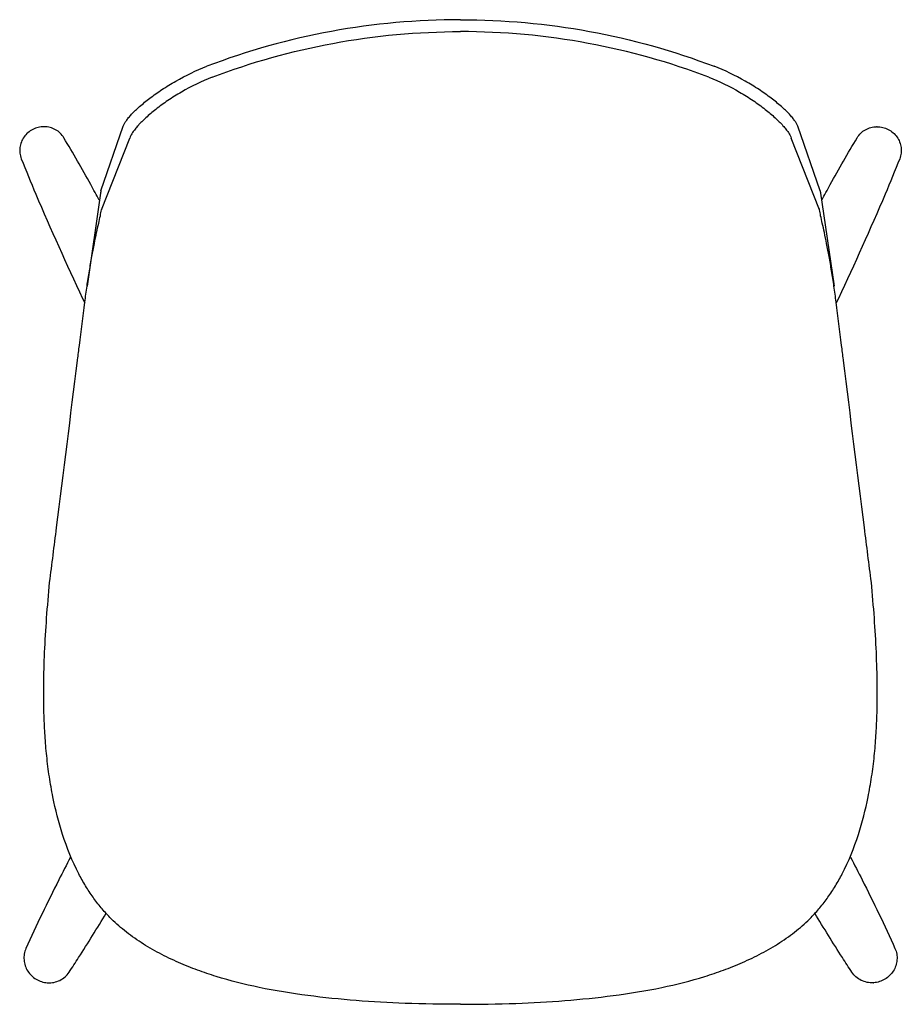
# Model space of a CAD drawing. Header units: millimetres. Extents: x -122 to 354, y -156 to 376.
import ezdxf

# ---------------------------------------------------------------- set-up
doc = ezdxf.new("R2010")
doc.units = ezdxf.units.MM
doc.header["$LTSCALE"] = 16.335
doc.layers.get('0').update_dxf_attribs({"linetype": 'CONTINUOUS'})
doc.layers.add('3_ALL_AXES', color=7, linetype='CONTINUOUS')
doc.layers.add('7_ALL_FEATURES', color=7, linetype='CONTINUOUS')

msp = doc.modelspace()

# ---------------------------------------------------------------- linework, layer by layer
for p, q in [((-78.43, 283.64), (-66.3, 318.53)), ((310.2, 283.64), (298.08, 318.53)), ((-78.11, 273.32), (-62.78, 312.11)), ((309.89, 273.32), (294.56, 312.11)), ((-78.43, 283.64), (-85.93, 232)), ((310.2, 283.64), (317.71, 232)), ((-88.29, 225.44), (-87.14, 223.05)), ((320.07, 225.44), (318.92, 223.05))]:
    msp.add_line(p, q)
at = {"layer": '3_ALL_AXES', "color": 7, "linetype": 'Continuous'}
for points, knots in [([(-79.27, 278.48), (-80.82, 281.32), (-87.05, 292.66), (-93.47, 303.9), (-98.43, 312.24)], [0, 0, 0, 0, 0.249773, 1, 1, 1, 1]), ([(311.05, 278.48), (312.59, 281.32), (318.82, 292.66), (325.24, 303.9), (330.21, 312.24)], [0, 0, 0, 0, 0.249773, 1, 1, 1, 1]), ([(-121.42, 300.94), (-118.88, 294.53), (-108.45, 269.1), (-97, 244.1), (-88.29, 225.44)], [0, 0, 0, 0, 0.250697, 1, 1, 1, 1]), ([(353.2, 300.94), (350.66, 294.53), (340.22, 269.1), (328.78, 244.1), (320.07, 225.44)], [0, 0, 0, 0, 0.250697, 1, 1, 1, 1]), ([(-94.89, -76.49), (-96.99, -80.53), (-105.32, -96.79), (-113.31, -113.24), (-118.9, -125.77)], [0, 0, 0, 0, 0.249144, 1, 1, 1, 1]), ([(326.67, -76.49), (328.76, -80.53), (337.1, -96.79), (345.08, -113.24), (350.67, -125.77)], [0, 0, 0, 0, 0.249144, 1, 1, 1, 1]), ([(-95.6, -138.58), (-93.86, -135.96), (-87.01, -125.46), (-80.43, -114.78), (-75.6, -106.72)], [0, 0, 0, 0, 0.250448, 1, 1, 1, 1]), ([(327.38, -138.58), (325.64, -135.96), (318.79, -125.46), (312.21, -114.78), (307.38, -106.72)], [0, 0, 0, 0, 0.250448, 1, 1, 1, 1])]:
    msp.add_open_spline(points, degree=3, knots=knots, dxfattribs=at)
at = {"layer": '7_ALL_FEATURES', "color": 7, "linetype": 'Continuous'}
for p, q in [((-98.43, 312.24), (-98.43, 312.24)), ((330.21, 312.24), (330.21, 312.24)), ((-121.42, 300.94), (-121.42, 300.94)), ((353.2, 300.94), (353.2, 300.94)), ((-91.04, 191.91), (-90.99, 192.3)), ((322.82, 191.91), (322.77, 192.3)), ((-118.9, -125.77), (-118.9, -125.77)), ((350.67, -125.77), (350.67, -125.77)), ((-95.6, -138.58), (-95.6, -138.58)), ((327.38, -138.58), (327.38, -138.58))]:
    msp.add_line(p, q, dxfattribs=at)
for centre, radius, start, end in [((-109.16, 305.33), 12.91, 89.218, 90.3087), ((340.94, 305.33), 12.91, 89.6913, 90.782), ((-28.25, 265.43), 50.48, 170.2366, 171.0114), ((260.02, 265.43), 50.48, 8.9886, 9.7634), ((-106.44, -130.94), 13.38, 265.9153, 266.7237), ((338.22, -130.94), 13.38, 273.2763, 274.0847)]:
    msp.add_arc(centre, radius, start, end, dxfattribs=at)
for points, knots in [([(115.89, 376.04), (92.54, 376.04), (45.85, 371.81), (0.61, 359.24), (-21.14, 350.85)], [0.5, 0.5, 0.5, 0.5, 0.7500668, 1, 1, 1, 1]), ([(115.89, 376.04), (139.24, 376.04), (185.93, 371.81), (231.17, 359.24), (252.92, 350.85)], [0.5, 0.5, 0.5, 0.5, 0.7500668, 1, 1, 1, 1]), ([(-18.28, 344.91), (2.77, 353.04), (47.05, 365.41), (92.76, 369.6), (115.89, 369.6), (115.89, 369.6)], [0, 0, 0, 0, 0.2470556, 0.4999997, 0.5000001, 0.5000001, 0.5000001, 0.5000001]), ([(250.06, 344.91), (229.01, 353.04), (184.73, 365.41), (139.02, 369.6), (115.89, 369.6), (115.89, 369.6)], [0, 0, 0, 0, 0.2470556, 0.4999997, 0.5000001, 0.5000001, 0.5000001, 0.5000001]), ([(-66.3, 318.53), (-66.15, 318.99), (-65.69, 319.99), (-64.72, 321.52), (-63.4, 323.22), (-61.04, 325.85), (-57.27, 329.42), (-51.81, 333.86), (-45.29, 338.48), (-35.21, 344.66), (-26.93, 348.61), (-21.14, 350.85)], [0, 0, 0, 0, 0.026105, 0.058095, 0.096167, 0.14027, 0.245704, 0.37173, 0.514618, 0.670064, 1, 1, 1, 1]), ([(298.08, 318.53), (297.93, 318.99), (297.47, 319.99), (296.49, 321.52), (295.18, 323.22), (292.82, 325.85), (289.05, 329.42), (283.59, 333.86), (277.07, 338.48), (266.99, 344.66), (258.71, 348.61), (252.92, 350.85)], [0, 0, 0, 0, 0.026105, 0.058095, 0.096167, 0.14027, 0.245704, 0.37173, 0.514618, 0.670064, 1, 1, 1, 1]), ([(-18.28, 344.91), (-24.01, 342.7), (-32.21, 338.76), (-42.15, 332.54), (-48.57, 327.86), (-53.93, 323.33), (-57.63, 319.67), (-59.93, 316.97), (-61.23, 315.21), (-62.18, 313.63), (-62.63, 312.59), (-62.78, 312.11)], [0, 0, 0, 0, 0.327811, 0.482383, 0.62476, 0.750779, 0.856788, 0.901407, 0.940143, 0.972943, 1, 1, 1, 1]), ([(250.06, 344.91), (255.79, 342.7), (263.99, 338.76), (273.93, 332.54), (280.34, 327.86), (285.71, 323.33), (289.41, 319.67), (291.71, 316.97), (293, 315.21), (293.96, 313.63), (294.41, 312.59), (294.56, 312.11)], [0, 0, 0, 0, 0.327811, 0.482383, 0.62476, 0.750779, 0.856788, 0.901407, 0.940143, 0.972943, 1, 1, 1, 1]), ([(-109.23, 318.24), (-110.27, 318.23), (-112.35, 317.97), (-115.3, 316.86), (-117.9, 315.09), (-120.01, 312.77), (-121.51, 310.02), (-122.29, 307), (-122.31, 303.9), (-121.8, 301.89), (-121.42, 300.94)], [0, 0, 0, 0, 0.125606, 0.251478, 0.377318, 0.502849, 0.627878, 0.752345, 0.876326, 1, 1, 1, 1]), ([(-98.43, 312.24), (-98.97, 313.14), (-100.28, 314.81), (-102.84, 316.72), (-105.8, 317.93), (-107.92, 318.22), (-108.98, 318.23)], [0, 0, 0, 0, 0.248701, 0.498058, 0.74842, 1, 1, 1, 1]), ([(330.21, 312.24), (330.74, 313.14), (332.06, 314.81), (334.62, 316.72), (337.58, 317.93), (339.7, 318.22), (340.76, 318.23)], [0, 0, 0, 0, 0.248701, 0.498058, 0.74842, 1, 1, 1, 1]), ([(341.01, 318.24), (342.05, 318.23), (344.13, 317.97), (347.07, 316.86), (349.68, 315.09), (351.79, 312.77), (353.29, 310.02), (354.07, 307), (354.09, 303.9), (353.57, 301.89), (353.2, 300.94)], [0, 0, 0, 0, 0.125606, 0.251478, 0.377318, 0.502849, 0.627878, 0.752345, 0.876326, 1, 1, 1, 1]), ([(-78.43, 283.64), (-78.43, 283.58), (-78.47, 283.33), (-78.5, 283.08), (-78.53, 282.89)], [0, 0, 0, 0, 0.24445, 1, 1, 1, 1]), ([(310.2, 283.64), (310.21, 283.58), (310.25, 283.33), (310.28, 283.08), (310.31, 282.89)], [0, 0, 0, 0, 0.24445, 1, 1, 1, 1]), ([(-87.11, 223.34), (-86.74, 226.24), (-85.97, 231.93), (-84.68, 240.18), (-83.35, 247.85), (-82.04, 254.76), (-80.8, 260.76), (-79.69, 265.76), (-78.76, 269.82), (-78.29, 272.24), (-78.11, 273.32)], [0, 0, 0, 0, 0.173049, 0.338532, 0.493147, 0.632893, 0.754013, 0.854354, 0.93526, 1, 1, 1, 1]), ([(318.89, 223.34), (318.52, 226.24), (317.75, 231.93), (316.46, 240.18), (315.13, 247.85), (313.82, 254.76), (312.58, 260.76), (311.47, 265.76), (310.54, 269.82), (310.06, 272.24), (309.89, 273.32)], [0, 0, 0, 0, 0.173049, 0.338532, 0.493147, 0.632893, 0.754013, 0.854354, 0.93526, 1, 1, 1, 1]), ([(-90.99, 192.3), (-90.67, 194.9), (-89.37, 205.24), (-88.08, 215.59), (-87.11, 223.34)], [0, 0, 0, 0, 0.251045, 1, 1, 1, 1]), ([(322.77, 192.3), (322.44, 194.9), (321.15, 205.24), (319.85, 215.59), (318.89, 223.34)], [0, 0, 0, 0, 0.251045, 1, 1, 1, 1]), ([(-106.11, 72.02), (-104.87, 81.88), (-99.85, 121.85), (-94.82, 161.81), (-91.04, 191.91)], [0, 0, 0, 0, 0.246773, 1, 1, 1, 1]), ([(337.89, 72.02), (336.65, 81.88), (331.62, 121.85), (326.6, 161.81), (322.82, 191.91)], [0, 0, 0, 0, 0.246773, 1, 1, 1, 1]), ([(-109.11, -0.21), (-109.28, 5.4), (-109.39, 16.89), (-108.9, 34.55), (-107.8, 53.03), (-106.73, 65.6), (-106.11, 72.02)], [0, 0, 0, 0, 0.232508, 0.476718, 0.732603, 1, 1, 1, 1]), ([(340.89, -0.21), (341.06, 5.4), (341.17, 16.89), (340.67, 34.55), (339.58, 53.03), (338.51, 65.6), (337.89, 72.02)], [0, 0, 0, 0, 0.232508, 0.476718, 0.732603, 1, 1, 1, 1]), ([(-90.34, -85.45), (-93.87, -78.64), (-99.36, -64.96), (-103.87, -47.16), (-106.36, -32.92), (-107.77, -21.85), (-108.66, -10.9), (-109.02, -3.71), (-109.11, -0.21)], [0, 0, 0, 0, 0.261607, 0.499939, 0.625321, 0.754604, 0.880393, 1, 1, 1, 1]), ([(322.12, -85.45), (325.65, -78.64), (331.14, -64.96), (335.65, -47.16), (338.14, -32.92), (339.55, -21.85), (340.44, -10.9), (340.8, -3.71), (340.89, -0.21)], [0, 0, 0, 0, 0.261607, 0.499939, 0.625321, 0.754604, 0.880393, 1, 1, 1, 1]), ([(-73.61, -108.93), (-75.24, -107.26), (-78.42, -103.77), (-82.79, -98.09), (-86.79, -91.97), (-89.2, -87.66), (-90.34, -85.45)], [0, 0, 0, 0, 0.241876, 0.488693, 0.742611, 1, 1, 1, 1]), ([(305.39, -108.93), (307.02, -107.26), (310.19, -103.77), (314.57, -98.09), (318.57, -91.97), (320.98, -87.66), (322.12, -85.45)], [0, 0, 0, 0, 0.241876, 0.488693, 0.742611, 1, 1, 1, 1]), ([(115.89, -155.92), (105.9, -155.92), (87.08, -155.62), (59.57, -154.1), (33.23, -151.42), (7.91, -147.38), (-11.94, -142.39), (-26.35, -137.51), (-36.63, -133.38), (-46.86, -128.5), (-56.68, -122.77), (-65.71, -116.32), (-71.12, -111.45), (-73.61, -108.93)], [0, 0, 0, 0, 0.15009, 0.282627, 0.413849, 0.547685, 0.667346, 0.720753, 0.776158, 0.833635, 0.890885, 0.946788, 1, 1, 1, 1]), ([(115.89, -155.92), (125.88, -155.92), (144.7, -155.62), (172.21, -154.1), (198.55, -151.42), (223.86, -147.38), (243.72, -142.39), (258.13, -137.51), (268.4, -133.38), (278.64, -128.5), (288.46, -122.77), (297.48, -116.32), (302.9, -111.45), (305.39, -108.93)], [0, 0, 0, 0, 0.15009, 0.282627, 0.413849, 0.547685, 0.667346, 0.720753, 0.776158, 0.833635, 0.890885, 0.946788, 1, 1, 1, 1]), ([(-118.9, -125.77), (-119.32, -126.73), (-119.94, -128.77), (-120.09, -131.95), (-119.46, -135.09), (-118.09, -138), (-116.07, -140.5), (-113.51, -142.47), (-110.57, -143.8), (-108.46, -144.21), (-107.39, -144.28)], [0, 0, 0, 0, 0.123875, 0.248014, 0.372564, 0.497582, 0.623019, 0.748719, 0.874458, 1, 1, 1, 1]), ([(350.67, -125.77), (351.1, -126.73), (351.72, -128.77), (351.87, -131.95), (351.23, -135.09), (349.86, -138), (347.84, -140.5), (345.29, -142.47), (342.35, -143.8), (340.23, -144.21), (339.17, -144.28)], [0, 0, 0, 0, 0.123875, 0.248014, 0.372564, 0.497582, 0.623019, 0.748719, 0.874458, 1, 1, 1, 1]), ([(-107.21, -144.3), (-106.08, -144.36), (-103.79, -144.2), (-100.55, -143.11), (-97.72, -141.22), (-96.22, -139.51), (-95.6, -138.58)], [0, 0, 0, 0, 0.251384, 0.501719, 0.751156, 1, 1, 1, 1]), ([(338.98, -144.3), (337.85, -144.36), (335.57, -144.2), (332.33, -143.11), (329.49, -141.22), (327.99, -139.51), (327.38, -138.58)], [0, 0, 0, 0, 0.251384, 0.501719, 0.751156, 1, 1, 1, 1])]:
    msp.add_open_spline(points, degree=3, knots=knots, dxfattribs=at)

doc.saveas('drawing.dxf')
